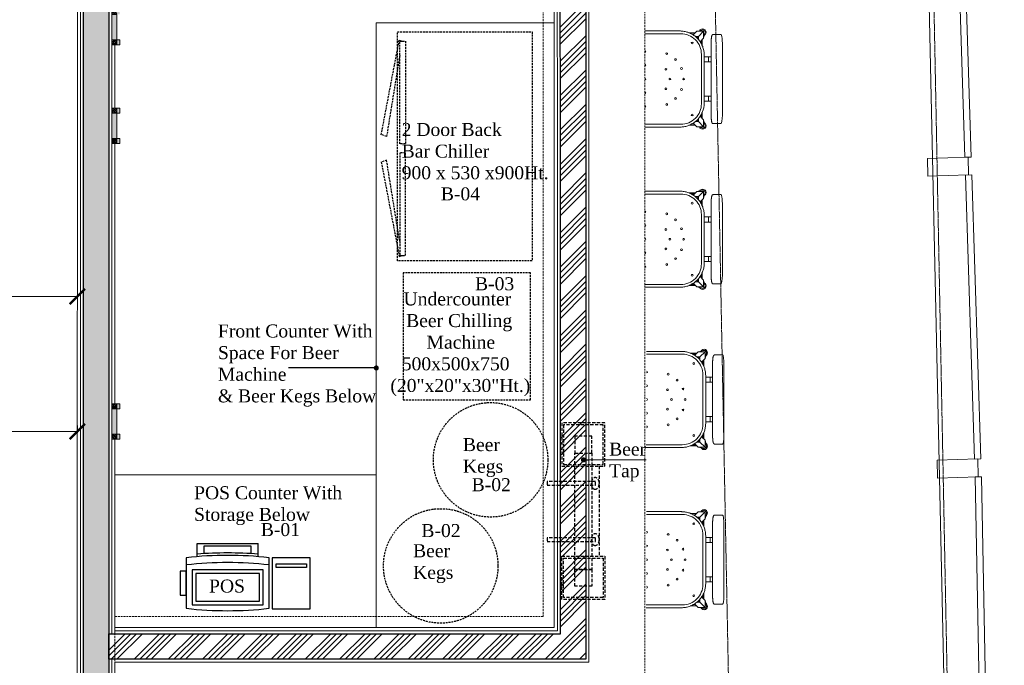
# Model space of a CAD drawing. Header units: millimetres. Extents: x 508219 to 745096, y 311341 to 352167.
# Tile 15 of 45: x 524442 to 528313, y 340543 to 343081. Entities that reach past the tile are written whole.
import ezdxf

# ---------------------------------------------------------------- set-up
doc = ezdxf.new("R2010")
doc.units = ezdxf.units.MM
doc.header["$PDMODE"] = 34
for name, pattern in [('( Hidden )', [0.375, 0.25, -0.125]), ('ACAD_ISO02W100', [15, 12, -3]), ('DASHED', [0.75, 0.5, -0.25])]:
    doc.linetypes.add(name, pattern=pattern)
doc.layers.get('0').update_dxf_attribs({"color": 252})
for name, color, linetype, lineweight in [('02_EQUIPMENT-TEXT', 7, 'Continuous', 0), ('A-Dimension', 42, 'Continuous', 9), ('A-Furniture', 1, 'Continuous', 0), ('A-GLAZ', 195, 'Continuous', 5), ('A-WALL', 12, 'Continuous', 30), ('A-Wall Hatch', 8, 'Continuous', 5), ('A-WORK-COUNTER', 180, 'Continuous', 5), ('Equipment Name', 7, 'Continuous', 0), ('PLASTER', 252, 'Continuous', 9), ('TILE', 44, 'Continuous', 0)]:
    doc.layers.add(name, color=color, linetype=linetype, lineweight=lineweight)
doc.layers.add('A - Furniture', color=7, linetype='Continuous', lineweight=5, true_color=0x0066cc)
doc.layers.add('Beam', color=7, linetype='ACAD_ISO02W100', lineweight=13, true_color=0x3f7f00)
doc.layers.add('EQUIPMENT', color=103, linetype='Continuous')
doc.styles.add('aPOLLO', font='arial.ttf')
doc.styles.add('CKD_Dimension Text', font='BOOKOSI.TTF')
doc.styles.add('PDF Arial', font='arial.ttf')
doc.styles.get("Standard").update_dxf_attribs({"font": 'arial.ttf'})
doc.styles.add('style12', font='BOOKOSI.TTF')
doc.dimstyles.new('DIM-60', dxfattribs={"dimtxt": 120, "dimasz": 60, "dimexe": 5, "dimexo": 0, "dimgap": 25, "dimtad": 1, "dimdec": 0, "dimzin": 0, "dimdsep": 46, "dimtxsty": 'Standard', "dimblk": 'ARCHTICK', "dimcen": 0.09, "dimclrd": 256, "dimclre": 252, "dimclrt": 256, "dimadec": 0, "dimazin": 0, "dimtfac": 1, "dimtdec": 0, "dimtofl": 0, "dimtmove": 0, "dimatfit": 3, "dimfxl": 0, "dimtolj": 1, "dimtzin": 0, "dimlwd": -1, "dimlwe": 0, "dimarcsym": 0})
doc.dimstyles.new('TFS-Dim', dxfattribs={"dimtxt": 50, "dimasz": 20, "dimexe": 25, "dimexo": 25, "dimgap": 5, "dimtad": 0, "dimdec": 0, "dimzin": 0, "dimdsep": 46, "dimtxsty": 'Standard', "dimcen": 0.09, "dimclrd": 8, "dimclre": 8, "dimadec": 0, "dimazin": 0, "dimtfac": 1, "dimtdec": 0, "dimtofl": 0, "dimtmove": 0, "dimatfit": 3, "dimldrblk": 'DOT', "dimfxl": 0, "dimtolj": 1, "dimtzin": 0, "dimlwd": -1, "dimlwe": -1, "dimarcsym": 0})
pattern_1 = [(135, (658775.6723138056, -3320978.179565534), (-4.490128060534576, -4.490128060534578), []), (135, (658775.6723138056, -3320973.689435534), (-4.490128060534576, -4.490128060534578), [3.175, -1.5875])]

# ---------------------------------------------------------------- blocks, each defined once
blk = doc.blocks.new('System Panel - Glazed 10-1272925-Mezz')
for p, q in [((558.3333333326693, 12.49999999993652), (-558.3333333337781, 12.50000000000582)), ((-558.3333333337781, 12.50000000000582), (-558.3333333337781, -12.50000000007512)), ((558.3333333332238, -12.50000000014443), (558.3333333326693, 12.49999999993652)), ((-558.3333333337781, -12.50000000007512), (558.3333333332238, -12.50000000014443))]:
    blk.add_line(p, q)
blk = doc.blocks.new('System Panel - Glazed 10-1272899-Mezz')
for p, q in [((565.7778581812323, 12.49999999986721), (-565.7778581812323, 12.49999999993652)), ((-565.7778581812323, 12.49999999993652), (-565.7778581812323, -12.49999999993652)), ((565.7778581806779, -12.50000000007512), (565.7778581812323, 12.49999999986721)), ((-565.7778581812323, -12.49999999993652), (565.7778581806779, -12.50000000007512))]:
    blk.add_line(p, q)
blk = doc.blocks.new('System Panel - Glazed 10-1272926-Mezz')
for p, q in [((524.9999999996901, 12.49999999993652), (-524.9999999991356, 12.49999999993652)), ((-524.9999999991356, 12.49999999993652), (-524.9999999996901, -12.50000000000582)), ((524.9999999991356, -12.50000000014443), (524.9999999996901, 12.49999999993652)), ((-524.9999999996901, -12.50000000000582), (524.9999999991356, -12.50000000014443))]:
    blk.add_line(p, q)
blk = doc.blocks.new('Rectangular Mullion - 70 x 160 x O_80mm-1272893-Mezz')
for p, q in [((-34.99999999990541, -1.386069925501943e-10), (34.99999999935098, -6.930349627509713e-11)), ((-35.00000000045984, -160.0000000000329), (-34.99999999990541, -1.386069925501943e-10)), ((34.99999999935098, -6.930349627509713e-11), (34.99999999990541, -160.0000000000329)), ((34.99999999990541, -160.0000000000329), (-35.00000000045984, -160.0000000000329))]:
    blk.add_line(p, q)
blk = doc.blocks.new('Rectangular Mullion - 70 x 160 x O_80mm-V85-Mezz')
for p, q in [((0, 6.930349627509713e-11), (-69.99999999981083, 0)), ((-69.99999999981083, 0), (-69.99999999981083, -160.0000000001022)), ((5.544279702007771e-10, -160.0000000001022), (0, 6.930349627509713e-11)), ((-69.99999999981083, -160.0000000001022), (5.544279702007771e-10, -160.0000000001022))]:
    blk.add_line(p, q)
blk = doc.blocks.new('chair Stool 29in 735mm Industrial with Back - Dark Brown Pressboard WD0036 2-V19-1ST FLOOR - FF AND E PLAN')
for p, q in [((-165.0999999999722, 240.267804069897), (-165.0999999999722, 218.4119016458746)), ((-133.3499999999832, 244.9546934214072), (133.3500000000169, 244.954693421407)), ((165.1000000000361, 218.4119016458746), (165.1000000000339, 240.2678040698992)), ((-165.09999999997, 218.4119016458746), (-165.0999999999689, 210.9128786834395)), ((-133.3499999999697, 203.4114258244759), (133.3500000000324, 203.4114258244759)), ((-82.54999999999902, 194.0483799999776), (-82.54999999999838, 203.447601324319)), ((-82.5500000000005, 181.3483799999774), (-82.55000000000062, 194.0483799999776)), ((-63.499999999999, 194.0483799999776), (-82.54999999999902, 194.0483799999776)), ((-63.49999999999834, 203.447601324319), (-63.499999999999, 194.0483799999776)), ((-63.50000000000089, 194.0483799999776), (-63.50000000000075, 181.3483799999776)), ((63.50000000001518, 194.0483799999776), (63.50000000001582, 203.4476013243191)), ((63.5000000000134, 181.3483799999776), (63.50000000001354, 194.0483799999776)), ((63.50000000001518, 194.0483799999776), (82.55000000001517, 194.0483799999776)), ((82.55000000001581, 203.4476013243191), (82.55000000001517, 194.0483799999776)), ((82.55000000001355, 194.0483799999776), (82.55000000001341, 181.3483799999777)), ((165.1000000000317, 210.9128786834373), (165.1000000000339, 218.4119016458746)), ((-177.5542860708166, 155.5405683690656), (-181.2908075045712, 168.6271963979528)), ((-179.2597752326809, 178.3000417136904), (-176.635477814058, 175.6211555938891)), ((-176.635477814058, 150.221155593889), (-177.5542860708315, 155.5405683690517)), ((-176.635477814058, 175.6211555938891), (-176.635477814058, 150.2211555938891)), ((-157.7031701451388, 156.68884792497), (-176.635477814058, 175.6211555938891)), ((-151.235477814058, 175.621155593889), (-176.635477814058, 175.6211555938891)), ((-176.635477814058, 150.2211555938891), (-163.0989728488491, 136.6846506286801)), ((-169.635547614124, 180.2741271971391), (-156.5739312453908, 176.5432526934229)), ((-157.7031701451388, 143.9661251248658), (-157.7031701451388, 156.68884792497)), ((-157.7031701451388, 156.68884792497), (-144.9804473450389, 156.6888479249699)), ((-151.3418087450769, 150.3274865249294), (-157.7031701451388, 156.6888479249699)), ((-151.235477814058, 175.621155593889), (-156.5739312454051, 176.5432526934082)), ((-137.9246174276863, 162.3102952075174), (-151.235477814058, 175.621155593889)), ((-122.3526787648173, 170.4568592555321), (-146.0711814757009, 170.4568592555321)), ((-145.154703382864, 169.5403811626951), (-124.1544008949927, 169.5403811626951)), ((-131.899201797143, 165.473954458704), (-140.5551860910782, 165.473954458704)), ((-133.6446999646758, 164.5574763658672), (-140.1717985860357, 164.5574763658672)), ((91.28125000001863, 167.4812499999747), (-91.28124999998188, 167.4812499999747)), ((88.39200000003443, 177.7999999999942), (-88.39199999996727, 177.7999999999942)), ((-82.55000000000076, 177.791133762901), (-82.55000000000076, 181.3483799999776)), ((-63.50000000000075, 181.3483799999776), (-63.50000000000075, 177.7622221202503)), ((63.5000000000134, 177.7999999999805), (63.5000000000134, 181.3483799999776)), ((82.55000000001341, 181.3483799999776), (82.55000000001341, 177.7999999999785)), ((146.0711814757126, 170.456859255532), (122.4432326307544, 170.456859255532)), ((124.4269905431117, 169.5403811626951), (145.1547033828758, 169.5403811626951)), ((141.0882766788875, 165.473954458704), (132.4235205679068, 165.473954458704)), ((140.1717985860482, 164.5574763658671), (134.0678416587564, 164.5574763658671)), ((151.2354778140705, 175.621155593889), (137.9872685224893, 162.3729463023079)), ((144.9804473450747, 156.6888479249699), (157.7031701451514, 156.68884792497)), ((156.5739312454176, 176.5432526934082), (151.2354778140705, 175.621155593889)), ((176.6354778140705, 175.6211555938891), (151.2354778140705, 175.621155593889)), ((151.3418087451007, 150.3274865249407), (157.7031701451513, 156.6888479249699)), ((169.6355476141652, 180.274127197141), (156.5739312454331, 176.5432526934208)), ((176.6354778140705, 175.6211555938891), (157.7031701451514, 156.68884792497)), ((157.7031701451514, 156.68884792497), (157.7031701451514, 143.9661251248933)), ((163.0087267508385, 136.5944045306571), (176.6354778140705, 150.2211555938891)), ((176.6354778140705, 175.6211555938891), (179.2597752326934, 178.3000417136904)), ((176.6354778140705, 150.2211555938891), (176.6354778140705, 175.6211555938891)), ((177.5542860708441, 155.5405683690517), (176.6354778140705, 150.221155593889)), ((177.5542860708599, 155.5405683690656), (181.2908075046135, 168.6271963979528)), ((-171.471181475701, 145.0568592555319), (-171.471181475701, 120.2476867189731)), ((-170.5547033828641, 122.2314446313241), (-170.5547033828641, 144.1403811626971)), ((-166.5707914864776, 140.1564692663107), (-166.5707914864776, 130.4556041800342)), ((-165.6543133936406, 139.2399911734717), (-165.6543133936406, 132.099925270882)), ((165.5717985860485, 131.7128506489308), (165.5717985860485, 139.157476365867)), ((166.4882766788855, 129.9673524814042), (166.4882766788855, 140.0739544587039)), ((170.4917214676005, 144.0773992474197), (170.4917214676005, 122.2782818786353)), ((171.4081995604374, 120.3224932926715), (171.4081995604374, 144.9938773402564)), ((-177.7999999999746, 88.3919999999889), (-177.7999999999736, -41.84621158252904)), ((-167.4812499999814, 91.28124999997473), (-167.4812499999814, -41.85649318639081)), ((167.4812500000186, -42.19024986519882), (167.4812500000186, 91.2812499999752)), ((177.8000000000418, -42.20053146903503), (177.8000000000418, 88.39199999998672))]:
    blk.add_line(p, q)
at = {"flags": 128}
for points in [[(-165.0999999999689, 210.9128786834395), (-164.9621969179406, 209.8809203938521), (-164.6086978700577, 209.0013872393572), (-164.1507199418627, 208.3212724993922), (-163.663318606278, 207.8073968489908), (-163.1747394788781, 207.4093395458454), (-162.6881819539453, 207.0872434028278), (-162.1981146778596, 206.8148012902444), (-161.6974594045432, 206.5755961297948), (-161.1799798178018, 206.3594727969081), (-160.6408013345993, 206.1600897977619), (-160.0763253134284, 205.9734265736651), (-159.4839987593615, 205.7968959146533), (-158.8620877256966, 205.6288140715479), (-158.2094920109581, 205.4680793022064), (-157.5256031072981, 205.3139727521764), (-156.810197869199, 205.1660323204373), (-156.0633593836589, 205.0239709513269), (-155.285417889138, 204.8876225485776), (-154.4769062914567, 204.756905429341), (-153.6385262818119, 204.6317971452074), (-152.7711221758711, 204.5123168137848), (-151.8756604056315, 204.3985125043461), (-150.9532131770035, 204.2904520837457), (-150.0049452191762, 204.188216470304), (-149.0321028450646, 204.0918945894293), (-148.0360047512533, 204.0015795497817), (-147.0180341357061, 203.9173657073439), (-145.9796318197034, 203.839346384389), (-144.9222901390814, 203.7676120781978), (-143.8475474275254, 203.7022490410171), (-142.7569829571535, 203.643338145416), (-141.6522122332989, 203.5909539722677), (-140.5348825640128, 203.5451640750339), (-139.4066688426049, 203.5060283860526), (-138.2692694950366, 203.4735987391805), (-137.124402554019, 203.4479184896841), (-135.9738018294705, 203.4290222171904), (-134.8192131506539, 203.4169355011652), (-133.6623906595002, 203.4116747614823), (-133.3499999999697, 203.4114258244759)], [(165.1000000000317, 210.9128786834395), (164.9621969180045, 209.8809203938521), (164.6086978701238, 209.0013872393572), (164.1507199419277, 208.3212724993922), (163.6633186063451, 207.8073968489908), (163.174739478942, 207.4093395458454), (162.6881819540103, 207.0872434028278), (162.1981146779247, 206.8148012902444), (161.6974594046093, 206.5755961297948), (161.1799798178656, 206.3594727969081), (160.6408013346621, 206.1600897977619), (160.0763253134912, 205.9734265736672), (159.4839987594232, 205.7968959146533), (158.8620877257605, 205.62881407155), (158.2094920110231, 205.4680793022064), (157.5256031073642, 205.3139727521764), (156.810197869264, 205.1660323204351), (156.0633593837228, 205.0239709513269), (155.2854178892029, 204.8876225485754), (154.4769062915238, 204.7569054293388), (153.6385262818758, 204.6317971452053), (152.7711221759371, 204.5123168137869), (151.8756604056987, 204.3985125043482), (150.9532131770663, 204.2904520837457), (150.004945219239, 204.188216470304), (149.0321028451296, 204.0918945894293), (148.036004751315, 204.0015795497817), (147.0180341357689, 203.9173657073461), (145.9796318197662, 203.839346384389), (144.9222901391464, 203.7676120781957), (143.8475474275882, 203.7022490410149), (142.7569829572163, 203.643338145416), (141.6522122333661, 203.5909539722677), (140.5348825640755, 203.5451640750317), (139.406668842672, 203.5060283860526), (138.2692694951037, 203.4735987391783), (137.124402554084, 203.4479184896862), (135.9738018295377, 203.4290222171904), (134.8192131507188, 203.4169355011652), (133.662390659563, 203.4116747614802), (133.3500000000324, 203.4114258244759)], [(-88.39199999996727, 177.7999999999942), (-91.96736639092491, 177.728483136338), (-95.5370129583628, 177.5140469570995), (-99.09522902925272, 177.1570345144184), (-102.6363222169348, 176.658016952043), (-106.1546275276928, 176.017792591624), (-109.6445164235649, 175.2373856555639), (-113.10040582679, 174.3180446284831), (-116.5167670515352, 173.26124025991), (-119.8881346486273, 172.0686632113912), (-123.2091151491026, 170.7422213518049), (-126.4743956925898, 169.2840367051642), (-129.6787525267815, 167.6964420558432), (-132.8170593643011, 165.9819772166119), (-135.8842955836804, 164.143384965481), (-138.8755542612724, 162.1836066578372), (-141.7860500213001, 160.1057775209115), (-144.6111266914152, 157.9132216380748), (-147.3462647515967, 155.6094466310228), (-149.9870885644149, 153.1981380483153), (-152.5293733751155, 150.6831534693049), (-154.9690520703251, 148.0685163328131), (-157.3022216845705, 145.3584095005), (-159.5251496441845, 142.5571685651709), (-161.6342797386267, 139.6692749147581), (-163.6262378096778, 136.6993485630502), (-165.4978371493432, 133.6521407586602), (-167.2460835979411, 130.5325263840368), (-168.8681803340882, 127.3454961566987), (-170.3615323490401, 124.0961486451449), (-171.7237505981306, 120.7896821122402), (-172.9526558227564, 117.4313861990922), (-174.0462820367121, 114.0266334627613), (-175.0028796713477, 110.5808707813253), (-175.8209183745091, 107.0996106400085), (-176.4990894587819, 103.5884223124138), (-177.0363079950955, 100.0529229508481), (-177.431714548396, 96.4987686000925), (-177.6846765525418, 92.9316451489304), (-177.7947893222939, 89.3572592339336), (-177.7999999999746, 88.3919999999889)], [(177.8000000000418, 88.39199999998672), (177.7284831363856, 91.96736639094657), (177.5140469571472, 95.53701295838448), (177.1570345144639, 99.09522902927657), (176.6580169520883, 102.6363222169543), (176.0177925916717, 106.1546275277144), (175.2373856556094, 109.6445164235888), (174.3180446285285, 113.1004058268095), (173.2612402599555, 116.5167670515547), (172.0686632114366, 119.888134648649), (170.7422213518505, 123.2091151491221), (169.2840367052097, 126.4743956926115), (167.6964420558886, 129.6787525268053), (165.9819772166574, 132.817059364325), (164.1433849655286, 135.884295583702), (162.1836066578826, 138.875554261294), (160.105777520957, 141.7860500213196), (157.9132216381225, 144.6111266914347), (155.6094466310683, 147.3462647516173), (153.1981380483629, 149.9870885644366), (150.6831534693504, 152.5293733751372), (148.0685163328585, 154.9690520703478), (145.3584095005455, 157.3022216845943), (142.5571685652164, 159.5251496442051), (139.6692749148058, 161.6342797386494), (136.6993485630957, 163.6262378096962), (133.6521407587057, 165.4978371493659), (130.5325263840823, 167.2460835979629), (127.3454961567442, 168.8681803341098), (124.0961486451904, 170.3615323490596), (120.7896821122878, 171.7237505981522), (117.4313861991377, 172.952655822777), (114.0266334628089, 174.0462820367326), (110.5808707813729, 175.0028796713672), (107.0996106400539, 175.8209183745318), (103.5884223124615, 176.4990894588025), (100.0529229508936, 177.0363079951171), (96.49876860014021, 177.4317145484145), (92.93164514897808, 177.6846765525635), (89.35725923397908, 177.7947893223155), (88.39200000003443, 177.7999999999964)]]:
    blk.add_lwpolyline(points, dxfattribs=at)
for centre, radius, start, end in [((-172.9371282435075, 171.9228060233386), 12.69999999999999, 45.00000000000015, 224.9999999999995), ((172.93712824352, 171.9228060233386), 12.70000000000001, 314.9999999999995, 134.9999999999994), ((-172.9371282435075, 171.9228060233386), 8.98025612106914, 134.7537234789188, 201.5297278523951), ((-172.9371282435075, 171.9228060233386), 12.69999999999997, 224.9999999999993, 243.716523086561), ((-172.9371282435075, 171.9228060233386), 8.980256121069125, 68.42931275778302, 134.7537234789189), ((-172.9371282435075, 171.9228060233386), 8.9802561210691, 60.619541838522, 68.4293127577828), ((-91.2812499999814, 91.28124999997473), 76.19999999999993, 89.99999999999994, 180), ((-172.9371282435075, 171.9228060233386), 12.7, 26.15296198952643, 44.99999999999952), ((91.28125000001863, 91.28124999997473), 76.20000000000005, 359.9999999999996, 90.00000000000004), ((172.93712824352, 171.9228060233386), 12.69999999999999, 135, 153.8470380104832), ((172.93712824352, 171.9228060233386), 8.980256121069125, 111.5706872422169, 119.3804581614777), ((172.93712824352, 171.9228060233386), 8.9802561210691, 45.24627652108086, 111.5706872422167), ((172.93712824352, 171.9228060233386), 12.69999999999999, 296.2834769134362, 314.9999999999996), ((172.93712824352, 171.9228060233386), 8.980256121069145, 338.4702721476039, 45.24627652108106), ((-133.3499999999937, 133.3499999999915), 3.302000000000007, 2.481e-13, 180.0000000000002), ((-133.3499999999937, 133.3499999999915), 3.30200000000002, 180.0000000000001, 0), ((133.3500000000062, 133.3499999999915), 3.301999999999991, 0, 180), ((133.3500000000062, 133.3499999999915), 3.302000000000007, 180.0000000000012, 2.544e-13), ((-71.8420489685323, 71.84204896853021), 3.301999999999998, 1.1196e-12, 180.0000000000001), ((-38.88063672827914, 93.8661605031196), 3.301999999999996, 5.439e-13, 180.0000000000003), ((-38.88063672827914, 93.8661605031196), 3.301999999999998, 180.0000000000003, 5.09e-14), ((1.89556e-11, 101.5999999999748), 3.301999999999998, 5.471e-13, 180.0000000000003), ((1.89556e-11, 101.5999999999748), 3.302, 180.0000000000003, 5.09e-14), ((38.88063672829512, 93.86616050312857), 3.301999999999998, 4.932e-13, 179.9999999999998), ((38.88063672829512, 93.86616050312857), 3.301999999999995, 180.0000000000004, 1.527e-13), ((71.84204896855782, 71.84204896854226), 3.301999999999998, 6.297000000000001e-13, 180.0000000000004), ((-93.86616050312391, 38.88063672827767), 3.301999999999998, 9.16e-13, 180.0000000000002), ((-93.86616050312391, 38.88063672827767), 3.301999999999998, 180.0000000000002, 359.9999999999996), ((-71.8420489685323, 71.84204896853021), 3.301999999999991, 180, 0), ((-35.92102448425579, 35.92102448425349), 3.301999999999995, 8.079e-13, 180.0000000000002), ((1.88735e-11, 50.79999999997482), 3.301999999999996, 7.951e-13, 180.0000000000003), ((1.88735e-11, 50.79999999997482), 3.301999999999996, 180.0000000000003, 5.09e-14), ((35.92102448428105, 35.92102448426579), 3.301999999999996, 9.096e-13, 180.0000000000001), ((71.84204896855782, 71.84204896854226), 3.301999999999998, 180.0000000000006, 1.018e-13), ((93.866160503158, 38.88063672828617), 3.302000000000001, 1.1704e-12, 180.0000000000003), ((93.866160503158, 38.88063672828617), 3.301999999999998, 180.0000000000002, 359.9999999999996), ((-35.92102448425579, 35.92102448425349), 3.301999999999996, 180.0000000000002, 359.9999999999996), ((35.92102448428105, 35.92102448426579), 3.301999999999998, 179.9999999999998, 359.9999999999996), ((-101.5999999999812, -41.56502746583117), 3.301999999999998, 5.598e-13, 180.0000000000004), ((-101.5999999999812, -41.56502746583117), 3.301999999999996, 354.2826891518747, 6.361e-13), ((-50.79999999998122, -41.56502746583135), 3.302000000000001, 4.453e-13, 180.0000000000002), ((1.87914e-11, -41.56502746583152), 3.301999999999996, 1.0305e-12, 180.0000000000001), ((50.8000000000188, -41.56502746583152), 3.301999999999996, 1.0369e-12, 180), ((101.6000000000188, -41.56502746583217), 3.301999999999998, 6.87e-13, 180.0000000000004)]:
    blk.add_arc(centre, radius, start, end)
for centre, major_axis, ratio, start_param, end_param in [((-133.3499999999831, 240.2678040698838), (-31.7500000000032, 9.000000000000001e-15), 0.1476185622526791, 4.712388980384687, 6.283185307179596), ((133.3500000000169, 240.2678040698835), (-31.75000000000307, 9.000000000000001e-15), 0.1476185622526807, 3.141592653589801, 4.712388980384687)]:
    blk.add_ellipse(centre, major_axis=major_axis, ratio=ratio, start_param=start_param, end_param=end_param)
blk = doc.blocks.new('A$C7E433A8D')
at = {"layer": 'EQUIPMENT', "color": 114}
for p, q in [((11.984370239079, -1.724195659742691), (11.984370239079, -200.2834032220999)), ((337.400849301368, -200.2834032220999), (337.400849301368, -1.724195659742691)), ((54.53277185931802, -204.5898410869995), (54.53277185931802, -256.0690853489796)), ((294.8524476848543, -204.5898410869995), (294.8524476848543, -256.0690853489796)), ((294.8524476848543, -256.0690853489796), (54.53277185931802, -256.0690853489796))]:
    blk.add_line(p, q, dxfattribs=at)
at = {"layer": 'EQUIPMENT'}
for points in [[(0, 0), (-150, 0), (-150, -200), (0, -200)], [(-16.28209402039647, -176.8411345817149), (-135.7145891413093, -176.8411345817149), (-135.7145891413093, -162.6162252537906), (-16.28209402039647, -162.6162252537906)]]:
    blk.add_lwpolyline(points, close=True, dxfattribs=at)
at = {"layer": 'EQUIPMENT', "color": 114}
for points in [[(35.62237113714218, -153.0074014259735), (313.7628484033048, -153.0074014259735), (313.7628484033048, -15.90699619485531), (35.62237113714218, -15.90699619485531)], [(49.80517168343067, -138.824600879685), (299.5800478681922, -138.824600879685), (299.5800478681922, -30.08979673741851), (49.80517168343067, -30.08979673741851)], [(337.400849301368, -147.5018521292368), (361.984370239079, -147.5018521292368), (361.984370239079, -52.9498485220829), (337.400849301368, -52.9498485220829)]]:
    blk.add_lwpolyline(points, close=True, dxfattribs=at)
blk.add_lwpolyline([(266.4868466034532, -216.6019854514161), (266.4868466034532, -246.6138849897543), (82.89837294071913, -246.6138849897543), (82.89837294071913, -216.6019854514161)], dxfattribs=at)
for centre, radius, start, end in [((174.6926097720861, -1396.965406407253), 1404.696411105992, 83.34840695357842, 96.65159304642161), ((174.6926097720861, 1223.323408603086), 1404.696411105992, 263.3484069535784, 276.6515930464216), ((174.6926097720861, 1194.957807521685), 1404.696411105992, 263.3484069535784, 276.6515930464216), ((174.6926097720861, 1407.636830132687), 1626.830634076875, 265.7642014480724, 274.2357985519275)]:
    blk.add_arc(centre, radius, start, end, dxfattribs=at)
blk = doc.blocks.new('A$C1640fce8')
at = {"layer": 'EQUIPMENT', "color": 6, "linetype": 'DASHED', "ltscale": 25}
blk.add_line((619.3160588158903, -147.3986635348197), (264.9723594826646, -147.4290610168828), dxfattribs=at)
for points in [[(337.3506749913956, -132.6501694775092), (337.3502537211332, 57.23315094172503), (322.9395814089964, 57.23311897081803), (322.9400026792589, -132.6502014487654)], [(558.3710051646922, -132.6494683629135), (558.3705838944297, 57.23385205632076), (543.959911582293, 57.23382008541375), (543.9603328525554, -132.6495003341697)], [(95.00037709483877, -169.9720323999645), (95, 0), (264.9720323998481, 0.0003770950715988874), (264.9724094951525, -169.9716553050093)], [(788.5768975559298, -169.9686035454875), (788.576520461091, 0.003428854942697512), (618.6044880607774, 0.003051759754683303), (618.6048651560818, -169.9689806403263)], [(102.3904490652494, -162.5819276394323), (102.3901047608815, -7.390071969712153), (257.5819604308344, -7.38972766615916), (257.5823047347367, -162.5815833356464)], [(781.1867927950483, -162.5785315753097), (781.1864484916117, -7.386675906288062), (625.9945928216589, -7.387020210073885), (625.9949371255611, -162.5788758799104)], [(146.7308808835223, -118.2412990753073), (146.7307333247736, -51.73050378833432), (213.2415286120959, -51.73035622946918), (213.2416761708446, -118.2411515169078)], [(213.2416761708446, -118.2411515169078), (213.2415286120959, -51.73035622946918), (670.3352213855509, -51.7274520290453), (670.3353689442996, -118.2382473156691)], [(736.8461642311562, -118.2380997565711), (736.8460166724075, -51.72730446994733), (670.3352213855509, -51.7274520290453), (670.3353689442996, -118.2382473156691)]]:
    blk.add_lwpolyline(points, close=True, dxfattribs=at)
for centre in [(330.1453372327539, -131.9278976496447), (551.1656674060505, -131.927196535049)]:
    blk.add_ellipse(centre, major_axis=(-24.20992948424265, -5.371170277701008e-05), ratio=0.5952380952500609, start_param=3.141592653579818, end_param=9.424777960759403, dxfattribs=at)
blk = doc.blocks.new('_Dot')
at = {"color": 0, "linetype": 'ByBlock', "lineweight": -2}
blk.add_line((-0.5, 0), (-1, 0), dxfattribs=at)
at = {"color": 0, "linetype": 'ByBlock', "const_width": 0.5}
blk.add_lwpolyline([(-0.25, 0, 1), (0.25, 0, 1)], format="xyb", close=True, dxfattribs=at)
blk = doc.blocks.new('_ArchTick')
at = {"color": 0, "linetype": 'ByBlock', "const_width": 0.15}
blk.add_lwpolyline([(-0.5, -0.5), (0.5, 0.5)], dxfattribs=at)
blk = doc.blocks.new('*D253')
at = {"layer": 'A-Dimension', "color": 252, "linetype": '( Hidden )', "lineweight": 0, "transparency": 16777216}
for p, q in [((523768.4778221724, 341987.9319146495), (523768.4778221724, 341997.5592108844)), ((524668.5017000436, 341987.9168772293), (524668.5017000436, 341997.5592108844))]:
    blk.add_line(p, q, dxfattribs=at)
at = {"layer": 'A-Dimension', "transparency": 16777216}
blk.add_line((523768.4778221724, 341992.5592108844), (524668.5017000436, 341992.5592108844), dxfattribs=at)
at = {"layer": 'DEFPOINTS', "color": 0, "transparency": 16777216}
for p in [(523768.4778221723, 341987.9319146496), (524668.5017000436, 341992.5592108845), (524668.5017000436, 341987.9168772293)]:
    blk.add_point(p, dxfattribs=at)
at = {"layer": 'A-Dimension', "transparency": 16777216, "xscale": 60, "yscale": 60, "zscale": 60, "rotation": 180}
blk.add_blockref('_ArchTick', (523768.4778221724, 341992.5592108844), dxfattribs=at)
at = {"layer": 'A-Dimension', "transparency": 16777216, "xscale": 60, "yscale": 60, "zscale": 60}
blk.add_blockref('_ArchTick', (524668.5017000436, 341992.5592108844), dxfattribs=at)
at = {"layer": 'A-Dimension', "transparency": 16777216, "insert": (524218.489761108, 342058.4050499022), "char_height": 80, "attachment_point": 5}
blk.add_mtext('\\A1;900', dxfattribs=at)
blk = doc.blocks.new('*D495')
at = {"layer": 'A-Dimension', "color": 252, "linetype": '( Hidden )', "lineweight": 0, "transparency": 16777216}
for p, q in [((523768.4752481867, 341486.1725127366), (523768.4752481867, 341457.1598892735)), ((524668.4933167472, 341486.1574754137), (524668.4933167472, 341457.1598892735))]:
    blk.add_line(p, q, dxfattribs=at)
at = {"layer": 'A-Dimension', "transparency": 16777216}
blk.add_line((523768.4752481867, 341462.1598892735), (524668.4933167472, 341462.1598892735), dxfattribs=at)
at = {"layer": 'DEFPOINTS', "color": 0, "transparency": 16777216}
for p in [(523768.4752481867, 341486.1725127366), (524668.4933167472, 341486.1574754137), (524668.4933167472, 341462.1598892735)]:
    blk.add_point(p, dxfattribs=at)
at = {"layer": 'A-Dimension', "transparency": 16777216, "xscale": 60, "yscale": 60, "zscale": 60, "rotation": 180}
blk.add_blockref('_ArchTick', (523768.4752481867, 341462.1598892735), dxfattribs=at)
at = {"layer": 'A-Dimension', "transparency": 16777216, "xscale": 60, "yscale": 60, "zscale": 60}
blk.add_blockref('_ArchTick', (524668.4933167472, 341462.1598892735), dxfattribs=at)
at = {"layer": 'A-Dimension', "transparency": 16777216, "insert": (524218.484282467, 341528.0057282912), "char_height": 80, "attachment_point": 5}
blk.add_mtext('\\A1;900', dxfattribs=at)

msp = doc.modelspace()

# ---------------------------------------------------------------- hatches: boundary and pattern name
at = {"true_color": 0x808080}
h = msp.add_hatch(color=8, dxfattribs=at)
h.dxf.hatch_style = 1
h.paths.add_polyline_path([(524823.3926932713, 342982.5308045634), (524823.3926932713, 343001.5308045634), (524835.299682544, 343001.5308045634), (524835.299682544, 342982.5308045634)])
h.paths.add_polyline_path([(524804.4857039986, 343001.5308045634), (524804.4865963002, 343101.5308045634), (524823.3935855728, 343101.5308045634), (524823.3926932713, 343001.5308045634)])
h.paths.add_polyline_path([(524823.3935855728, 343101.5308045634), (524823.3935855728, 343120.5308045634), (524835.3005748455, 343120.5308045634), (524835.3005748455, 343101.5308045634)])
h.paths.add_polyline_path([(524823.4014058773, 344144.5307659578), (524823.4014058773, 344163.5307659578), (524835.30839515, 344163.5307659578), (524835.30839515, 344144.5307659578)])
h.paths.add_polyline_path([(524823.4022981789, 344263.5305413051), (524823.4022981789, 344282.4698877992), (524835.3092874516, 344282.4698877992), (524835.3092874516, 344263.5305413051)])
h.paths.add_polyline_path([(524804.4944166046, 344163.5307659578), (524804.4944166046, 344263.5305413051), (524823.4014058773, 344263.5305413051), (524823.4014058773, 344163.5307659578)])
h = msp.add_hatch(dxfattribs=at)
h.set_pattern_fill('ANSI33', color=8, angle=90.00000000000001)
h.set_pattern_definition(pattern_1)
h.paths.add_polyline_path([(524804.4865963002, 343101.5308045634), (524804.4865963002, 343120.5308045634), (524823.3935855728, 343120.5308045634), (524823.3935855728, 343101.5308045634)])
h.paths.add_polyline_path([(524804.4857039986, 342982.5308045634), (524804.4857039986, 343001.5308045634), (524823.3926932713, 343001.5308045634), (524823.3926932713, 342982.5308045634)])
h.paths.add_polyline_path([(524804.4836869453, 342713.5305413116), (524804.4836869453, 342732.5305413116), (524823.390676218, 342732.5305413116), (524823.390676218, 342713.5305413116)])
h.paths.add_polyline_path([(524804.4827946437, 342594.5305413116), (524804.4827946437, 342613.5305413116), (524823.3897839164, 342613.5305413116), (524823.3897839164, 342594.5305413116)])
h = msp.add_hatch(color=8, dxfattribs=at)
h.dxf.hatch_style = 1
h.paths.add_polyline_path([(524823.3897839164, 342594.5305413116), (524823.3897839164, 342613.5305413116), (524835.2967731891, 342613.5305413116), (524835.2967731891, 342594.5305413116)])
h.paths.add_polyline_path([(524823.390676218, 342713.5305413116), (524823.390676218, 342732.5305413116), (524835.2976654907, 342732.5305413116), (524835.2976654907, 342713.5305413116)])
h.paths.add_polyline_path([(524804.4827946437, 342613.5305413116), (524804.4827946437, 342713.7267337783), (524823.3897839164, 342713.7267337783), (524823.3897839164, 342613.5305413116)])
h = msp.add_hatch(color=8, dxfattribs=at)
h.dxf.hatch_style = 1
h.paths.add_polyline_path([(524823.3810708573, 341432.5310507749), (524823.3810708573, 341451.5310507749), (524835.28806013, 341451.5310507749), (524835.28806013, 341432.5310507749)])
h.paths.add_polyline_path([(524804.4740815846, 341451.5310507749), (524804.4740815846, 341551.7272432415), (524823.3810708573, 341551.7272432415), (524823.3810708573, 341451.5310507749)])
h.paths.add_polyline_path([(524823.3819631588, 341551.5310507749), (524823.3819631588, 341570.5310507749), (524835.2889524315, 341570.5310507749), (524835.2889524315, 341551.5310507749)])
h = msp.add_hatch(dxfattribs=at)
h.set_pattern_fill('ANSI33', color=8, angle=90.00000000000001)
h.set_pattern_definition(pattern_1)
h.paths.add_polyline_path([(524804.4749738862, 341551.5310507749), (524804.4749738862, 341570.5310507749), (524823.3819631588, 341570.5310507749), (524823.3819631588, 341551.5310507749)])
h = msp.add_hatch(dxfattribs=at)
h.set_pattern_fill('ANSI33', color=8, angle=90.00000000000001)
h.set_pattern_definition(pattern_1)
h.paths.add_polyline_path([(524804.4740815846, 341432.5310507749), (524804.4740815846, 341451.5310507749), (524823.3810708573, 341451.5310507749), (524823.3810708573, 341432.5310507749)])
at = {"layer": 'A-Wall Hatch', "ltscale": 0.25}
h = msp.add_hatch(dxfattribs=at)
h.set_pattern_fill('ANSI34', color=256, scale=5, angle=-1.272221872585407e-14)
h.set_pattern_definition([(44.99999999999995, (-2916883.187043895, 194995.8375878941), (-67.35192090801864, 67.35192090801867), []), (44.99999999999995, (-2916860.736393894, 194995.8375878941), (-67.35192090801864, 67.35192090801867), []), (44.99999999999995, (-2916838.285743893, 194995.8375878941), (-67.35192090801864, 67.35192090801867), []), (44.99999999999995, (-2916815.835043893, 194995.8375878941), (-67.35192090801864, 67.35192090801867), [])])
h.paths.add_polyline_path([(524792.3088226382, 340567.4326666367), (524792.3088226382, 340667.4326666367), (526567.8848121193, 340667.4326666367), (526567.3007112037, 345198.0647136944), (526667.3007089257, 345198.0898289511), (526667.8966974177, 340567.4326666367)])
h = msp.add_hatch(dxfattribs=at)
h.set_pattern_fill('ANSI35', color=256, scale=8, angle=-1.272221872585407e-14)
h.set_pattern_definition([(44.99999999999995, (-2916883.187043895, 194995.8375878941), (-35.92102448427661, 35.92102448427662), []), (44.99999999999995, (-2916847.266003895, 194995.8375878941), (-35.92102448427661, 35.92102448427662), [63.5, -12.7, 0, -12.7])])
h.paths.add_polyline_path([(524792.4735134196, 344399.6279247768), (524792.459380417, 339483.9395622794), (524692.4599783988, 339483.9395622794), (524692.519924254, 344399.6279247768)])

# ---------------------------------------------------------------- linework, layer by layer
at = {"layer": 'A-GLAZ'}
msp.add_lwpolyline([(527980.4513471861, 344877.355719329), (528202.322133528, 334689.1397931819)], dxfattribs=at)
at = {"layer": 'A-WALL', "ltscale": 0.25}
for points in [[(524792.3088226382, 340567.4326666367), (524792.3088226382, 340667.4326666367), (526567.8848121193, 340667.4326666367), (526567.3007112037, 345198.0647136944), (526667.3007089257, 345198.0898289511), (526667.8966974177, 340567.4326666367)], [(524792.496419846, 344399.6279247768), (524792.459380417, 339483.9395622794), (524692.4599783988, 339483.9395622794), (524692.4970178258, 344399.6279247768)]]:
    msp.add_lwpolyline(points, close=True, dxfattribs=at)
at = {"layer": 'A-WORK-COUNTER', "linetype": 'DASHED', "ltscale": 15}
msp.add_lwpolyline([(526900.0227995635, 345174.1399069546), (526900.2778304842, 340335.0030738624), (524816.459380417, 340335.0030738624), (524816.459380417, 340735.0030738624), (526500.2558645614, 340735.0005558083), (526500.2320742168, 345174.144045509), (526900.0227995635, 345174.1399069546)], dxfattribs=at)
at = {"layer": 'A-WORK-COUNTER', "ltscale": 0.25}
for points in [[(526543.8819596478, 340691.4326666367), (526543.8819596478, 343068.1518910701), (525843.8819596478, 343068.1518910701), (525843.8819596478, 340691.4326666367)], [(525843.8819596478, 341291.4326666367), (524816.4566809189, 341291.4326666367), (524816.4566809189, 340691.4326666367)], [(524816.4566809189, 340691.4326666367), (526543.8819596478, 340691.4326666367)]]:
    msp.add_lwpolyline(points, dxfattribs=at)
at = {"layer": 'Beam', "ltscale": 0.5}
for p, q in [((527082.2098394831, 347967.5876926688), (527342.4317309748, 334688.6093261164)), ((527942.1100818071, 347967.5876926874), (528202.3319732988, 334688.609326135))]:
    msp.add_line(p, q, dxfattribs=at)
at = {"layer": 'EQUIPMENT', "linetype": 'DASHED', "ltscale": 15}
for points in [[(526456.8819596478, 343033.1518910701), (526456.8819596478, 342133.1518910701), (525926.8819596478, 342133.1518910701), (525926.8819596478, 343033.1518910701)], [(525958.2180780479, 342592.4119632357), (525935.9506223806, 342592.4119632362), (525935.9506223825, 342995.837632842), (525958.2180780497, 342995.8376328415)], [(525958.2180780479, 342557.8480260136), (525935.9506223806, 342557.8480260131), (525935.9506223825, 342154.4223564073), (525958.2180780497, 342154.4223564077)], [(525949.8819596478, 342086.3123001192), (525949.8819596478, 341586.3123001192), (526449.8819596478, 341586.3123001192), (526449.8819596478, 342086.3123001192)]]:
    msp.add_lwpolyline(points, close=True, dxfattribs=at)
for points in [[(525935.9506223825, 342940.1104961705), (525884.3294631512, 342621.1521378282), (525863.4240514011, 342628.820471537), (525934.4617281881, 343000.7121409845), (525947.7506123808, 342995.837632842)], [(525935.9506223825, 342210.1494930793), (525884.3294631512, 342529.1078514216), (525863.4240514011, 342521.4395177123), (525934.4617281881, 342149.5478482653), (525947.7506123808, 342154.4223564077)]]:
    msp.add_lwpolyline(points, dxfattribs=at)
for centre in [(526293.3969015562, 341350.9595612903), (526097.3969015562, 340933.9595612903)]:
    msp.add_circle(centre, 225, dxfattribs=at)
at = {"layer": 'PLASTER'}
for points in [[(524816.4566809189, 340555.4326666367), (526679.8981236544, 340555.4326666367), (526679.3018259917, 345186.0901077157)], [(524816.4566809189, 340679.4326666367), (526555.8833858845, 340679.4326666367), (526555.3018305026, 345186.0607382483)], [(524804.4675947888, 340567.4326666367), (524804.459380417, 339471.9395622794), (524680.4596794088, 339471.9395622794), (524680.5424503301, 344411.628142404), (524804.496419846, 344411.628142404), (524804.4683446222, 340667.4326666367)]]:
    msp.add_lwpolyline(points, dxfattribs=at)
at = {"layer": 'TILE'}
for points in [[(524816.4566809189, 340691.4326666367), (526543.8819596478, 340691.4326666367), (526543.3033687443, 345174.1435996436)], [(524816.4696598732, 340555.4326666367), (524816.4620343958, 339453.1580834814), (524668.459349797, 339453.1580422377), (524668.5423954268, 344423.6283600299), (524816.496419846, 344423.6284178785)], [(524816.4864504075, 342982.5305413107), (524816.484720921, 342732.5305413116)], [(524816.4837662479, 342594.5310507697), (524816.4766822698, 341570.5310507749)], [(524816.4757275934, 341432.5310507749), (524816.4704346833, 340667.4326666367)]]:
    msp.add_lwpolyline(points, dxfattribs=at)
for points in [[(524804.4857039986, 343001.5308045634), (524804.4865963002, 343101.5308045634), (524823.3935855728, 343101.5308045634), (524823.3926932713, 343001.5308045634)], [(524804.4857039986, 342982.5308045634), (524804.4857039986, 343001.5308045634), (524823.3926932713, 343001.5308045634), (524823.3926932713, 342982.5308045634)], [(524823.3926932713, 342982.5308045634), (524823.3926932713, 343001.5308045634), (524835.299682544, 343001.5308045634), (524835.299682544, 342982.5308045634)], [(524804.4827946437, 342613.5305413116), (524804.4827946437, 342713.7267337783), (524823.3897839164, 342713.7267337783), (524823.3897839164, 342613.5305413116)], [(524804.4836869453, 342713.5305413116), (524804.4836869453, 342732.5305413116), (524823.390676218, 342732.5305413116), (524823.390676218, 342713.5305413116)], [(524823.390676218, 342713.5305413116), (524823.390676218, 342732.5305413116), (524835.2976654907, 342732.5305413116), (524835.2976654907, 342713.5305413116)], [(524804.4827946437, 342594.5305413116), (524804.4827946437, 342613.5305413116), (524823.3897839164, 342613.5305413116), (524823.3897839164, 342594.5305413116)], [(524823.3897839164, 342594.5305413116), (524823.3897839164, 342613.5305413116), (524835.2967731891, 342613.5305413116), (524835.2967731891, 342594.5305413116)], [(524804.4740815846, 341451.5310507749), (524804.4740815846, 341551.7272432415), (524823.3810708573, 341551.7272432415), (524823.3810708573, 341451.5310507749)], [(524804.4749738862, 341551.5310507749), (524804.4749738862, 341570.5310507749), (524823.3819631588, 341570.5310507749), (524823.3819631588, 341551.5310507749)], [(524823.3819631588, 341551.5310507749), (524823.3819631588, 341570.5310507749), (524835.2889524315, 341570.5310507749), (524835.2889524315, 341551.5310507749)], [(524804.4740815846, 341432.5310507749), (524804.4740815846, 341451.5310507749), (524823.3810708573, 341451.5310507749), (524823.3810708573, 341432.5310507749)], [(524823.3810708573, 341432.5310507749), (524823.3810708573, 341451.5310507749), (524835.28806013, 341451.5310507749), (524835.28806013, 341432.5310507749)]]:
    msp.add_lwpolyline(points, close=True, dxfattribs=at)

# ---------------------------------------------------------------- block references
at = {"layer": 'A - Furniture', "color": 0, "xscale": 1.061609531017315, "yscale": 1.061609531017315, "zscale": 1.061609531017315, "rotation": 270}
for p in [(526944.6288495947, 342847.5442345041), (526944.6288495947, 342217.8386937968), (526950.3860836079, 341588.130910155), (526950.3860836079, 340958.4253694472)]:
    msp.add_blockref('chair Stool 29in 735mm Industrial with Back - Dark Brown Pressboard WD0036 2-V19-1ST FLOOR - FF AND E PLAN', p, dxfattribs=at)
at = {"layer": 'A-Furniture', "color": 8, "rotation": 180}
msp.add_blockref('A$C7E433A8D', (525434.1817034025, 340765.7024666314), dxfattribs=at)
at = {"layer": 'A-GLAZ'}
for name, p, rotation in [('System Panel - Glazed 10-1272926-Mezz', (528154.2840945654, 343065.2532560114), 91.8203265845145), ('System Panel - Glazed 10-1272925-Mezz', (528190.9201291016, 341912.5019477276), 91.8203265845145), ('Rectangular Mullion - 70 x 160 x O_80mm-V85-Mezz', (528210.8793560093, 341284.485700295), 271.8203265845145), ('System Panel - Glazed 10-1272899-Mezz', (528221.8442022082, 340718.8141021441), 91.11046894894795)]:
    msp.add_blockref(name, p, dxfattribs=dict(at, rotation=rotation))
at = {"layer": 'A-GLAZ', "extrusion": (0, 0, -1), "rotation": 88.17967341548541}
msp.add_blockref('Rectangular Mullion - 70 x 160 x O_80mm-1272893-Mezz', (-528172.0726893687, 342505.5358577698), dxfattribs=at)
at = {"layer": 'EQUIPMENT', "rotation": 90}
msp.add_blockref('A$C1640fce8', (526572.9099272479, 340707.194114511), dxfattribs=at)

# ---------------------------------------------------------------- texts
at = {"layer": '02_EQUIPMENT-TEXT', "char_height": 60, "attachment_point": 1, "style": 'PDF Arial'}
for s, insert, width, rotation in [('\\pi144.07899;Wall \\P\\pi64.80205;mounted\\P\\pi110.92756;LCMS', (519294.9470127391, 342379.0302716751), 444.2152796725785, 0.013480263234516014), ('\\pi-127.04652,l180,t232.95348;FRY DUMP\\P\\pi2.83752,l0,tz;(PASS THRU)\\P\\pi-98.11064,l180,t261.88936;2\'-1"x4\'-5"', (514794.8688995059, 342156.0251774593), 533.1102319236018, 0.013480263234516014), ('\\pi136.2618,t496.2618;UHC', (516335.08215114, 342017.1547427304), 444.2152796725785, 0.013480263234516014), ('\\pi136.2618,t496.2618;UHC', (516992.9368794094, 342015.3112970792), 444.2152796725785, 0.013480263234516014), ('\\pi149.73564;PACK TABLE \\P\\pi17.74382;DRAWER WARMER \\P\\pi257.60058;UNDER', (515409.1089670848, 341532.6438797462), 805.5831471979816, 0.013480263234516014), ('\\pi-91.88963,l180,t268.11037;Pest-O-Flash', (527883.5542083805, 346678.0995798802), 657.7759890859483, 270.0134802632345)]:
    msp.add_mtext(s, dxfattribs=dict(at, insert=insert, width=width, rotation=rotation))
at = {"layer": '02_EQUIPMENT-TEXT', "lineweight": 0, "insert": (518538.1139274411, 342177.5561529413), "char_height": 30.53429007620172, "width": 573.3178416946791, "attachment_point": 7, "rotation": 0.0016382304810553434, "style": 'aPOLLO'}
msp.add_mtext('\\pi233.05729;{\\C0;SAFE\\P\\pi212.77052;UNDER}', dxfattribs=at)
at = {"layer": 'Equipment Name', "color": 0, "char_height": 51, "style": 'style12'}
for s, insert, width, attachment_point in [('2 Door Back \\PBar Chiller\\P900 x 530 x900Ht.', (525943.7738351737, 342674.615578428), 672.1539747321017, 1), ('\\pi96.06623;Undercounter\\P\\pi106.24796;Beer Chilling \\P\\pi186.69634;Machine \\P\\pi89.10172;500x500x750\\P\\pi44.35333;(20"x20"x30"Ht.)', (525855.0893162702, 342008.7097983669), 672.1539747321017, 1), ('Front Counter With Space For Beer Machine \\P& Beer Kegs Below', (525221.3126599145, 341882.7385440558), 619.2458987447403, 1), ('Beer \\PKegs', (526184.6434785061, 341436.1369035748), 672.1539747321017, 1), ('Beer \\PTap', (526759.505934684, 341418.4877785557), 672.1539747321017, 1), ('POS Counter With Storage Below', (525127.6106151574, 341247.0834348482), 619.2458987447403, 1), ('Beer \\PKegs', (525988.6434785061, 341019.1369035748), 672.1539747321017, 1), ('POS', (525186.4260288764, 340828.6505003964), 672.1539747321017, 7)]:
    msp.add_mtext(s, dxfattribs=dict(at, insert=insert, width=width, attachment_point=attachment_point))
at = {"layer": 'Equipment Name', "linetype": 'Continuous', "lineweight": 5, "ltscale": 25, "char_height": 51, "attachment_point": 1, "rotation": 359.9999999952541, "style": 'CKD_Dimension Text'}
for s, insert, width in [('B-04', (526097.8282582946, 342421.7140575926), 165.6476344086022), ('B-03', (526232.2068607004, 342068.4579130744), 165.6476344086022), ('\\A1;\\pi121.50662;Visi Cooler\\P\\pi29.21307;600X600X1500', (523170.0214060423, 341855.8126001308), 621.107859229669), ('B-02', (526219.0865732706, 341278.6903244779), 165.6476344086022), ('B-01', (525389.9559326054, 341102.2900662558), 165.6476344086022), ('B-02', (526021.3571291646, 341098.3915960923), 165.6476344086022)]:
    msp.add_mtext(s, dxfattribs=dict(at, insert=insert, width=width))

# ---------------------------------------------------------------- dimensions: what is measured, and where the dimension line sits
at = {"layer": 'A-Dimension'}
for base, p1, p2, picture, middle in [((524668.5017000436, 341992.5592108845), (523768.4778221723, 341987.9319146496), (524668.5017000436, 341987.9168772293), '*D253', (524218.489761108, 342058.4050499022)), ((524668.4933167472, 341462.1598892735), (523768.4752481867, 341486.1725127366), (524668.4933167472, 341486.1574754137), '*D495', (524218.484282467, 341528.0057282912))]:
    dim = msp.add_linear_dim(base=base, p1=p1, p2=p2, dimstyle='DIM-60', override={"dimtxt": 80}, dxfattribs=at)
    dim.commit()
    dim.dimension.update_dxf_attribs({"geometry": picture, "text_midpoint": middle})

# ---------------------------------------------------------------- leaders
at = {"layer": 'EQUIPMENT'}
msp.add_leader([(525843.8819596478, 341711.9595612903), (525498.3969015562, 341711.9595612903)], dimstyle='TFS-Dim', override={"dimgap": 5, "dimtad": 0}, dxfattribs=at)
at = {"layer": 'Equipment Name', "color": 0}
msp.add_leader([(526658.4715162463, 341350.5595101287, -6.394562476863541e-05), (526905.1171052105, 341350.5595101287, -6.394562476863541e-05)], dimstyle='TFS-Dim', override={"dimtxt": 125, "dimgap": 5, "dimtad": 0, "dimfxl": 37.5, "dimtfill": 1, "dimarcsym": 1}, dxfattribs=at)

doc.saveas('drawing.dxf')
